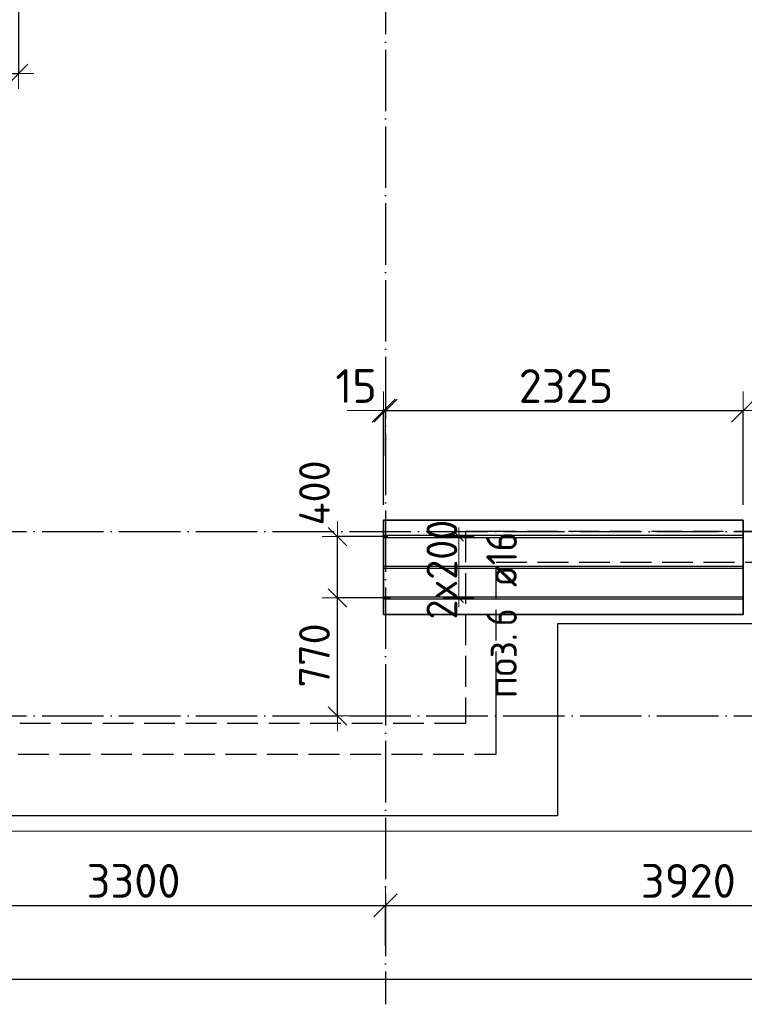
# Model space of a CAD drawing. Header units: millimetres. Extents: x 13527 to 139154, y -122592 to 61893.
# Tile 63 of 130: x 100560 to 105275, y -31878 to -25467. Entities that reach past the tile are written whole.
import ezdxf

# ---------------------------------------------------------------- set-up
doc = ezdxf.new("R2010")
doc.units = ezdxf.units.MM
doc.header["$PDMODE"] = 65
for name, pattern in [('______11', [500, 400, -50, 0, -50]), ('______2', [270, 200, -70]), ('______5', [1100, 800, -100, 100, -100])]:
    doc.linetypes.add(name, pattern=pattern)
for name, color, linetype, lineweight in [('Standard', 7, 'Continuous', 25), ('Размерная линия_ общее', 7, 'Continuous', 13), ('Размерная линия_ общее_1', 7, 'Continuous', 13), ('Стена_ общее', 7, 'Continuous', 35), ('Фундамент_ общее', 7, 'Continuous', 35)]:
    doc.layers.add(name, color=color, linetype=linetype, lineweight=lineweight)
doc.layers.add('Арм.стержн. Доп. Арм. ниж.зоны Х', color=7, linetype='Continuous', lineweight=35, true_color=0xff1cff)
doc.layers.add('Осевая линия_ общее', color=7, linetype='______5', lineweight=13, true_color=0xa0a0a0)
doc.styles.add('ISOCPEUR', font='isocpeur.ttf')
doc.dimstyles.new('DIMSTYLE_16', dxfattribs={"dimtxt": 220, "dimasz": 250, "dimexe": 0, "dimexo": 0, "dimgap": 110, "dimtad": 2, "dimdec": 0, "dimrnd": 1, "dimzin": 12, "dimdsep": 46, "dimtxsty": 'ISOCPEUR', "dimblk1": 'ALL_ML_STRICH', "dimblk2": 'ALL_ML_STRICH', "dimsah": 1, "dimcen": 0, "dimclrd": 7, "dimclre": 256, "dimclrt": 7, "dimadec": 0, "dimazin": 0, "dimtfac": 1, "dimtdec": 0, "dimtix": 1, "dimtmove": 2, "dimatfit": 3, "dimfxl": 0, "dimtzin": 0, "dimlwd": 0, "dimlwe": -3, "dimarcsym": 0})
doc.dimstyles.new('DIMSTYLE_3', dxfattribs={"dimtxt": 220, "dimasz": 250, "dimexe": 0, "dimexo": 0, "dimgap": 110, "dimtad": 2, "dimdec": 0, "dimrnd": 5, "dimzin": 12, "dimdsep": 46, "dimtxsty": 'ISOCPEUR', "dimblk1": 'ALL_ML_STRICH', "dimblk2": 'ALL_ML_STRICH', "dimsah": 1, "dimcen": 0, "dimclrd": 7, "dimclre": 256, "dimclrt": 7, "dimadec": 0, "dimazin": 0, "dimtfac": 1, "dimtdec": 0, "dimtix": 1, "dimtmove": 2, "dimatfit": 3, "dimfxl": 0, "dimtvp": 1.2, "dimtzin": 0, "dimlwd": 0, "dimlwe": -3, "dimarcsym": 0})
doc.dimstyles.new('DIMSTYLE_5', dxfattribs={"dimtxt": 220, "dimasz": 250, "dimexe": 0, "dimexo": 0, "dimgap": 110, "dimtad": 2, "dimdec": 0, "dimrnd": 5, "dimzin": 12, "dimdsep": 46, "dimtxsty": 'ISOCPEUR', "dimblk1": 'ALL_ML_STRICH', "dimblk2": 'ALL_ML_STRICH', "dimsah": 1, "dimcen": 0, "dimclrd": 7, "dimclre": 256, "dimclrt": 7, "dimadec": 0, "dimazin": 0, "dimtfac": 1, "dimtdec": 0, "dimtix": 1, "dimtmove": 2, "dimatfit": 3, "dimfxl": 0, "dimtzin": 0, "dimlwd": 0, "dimlwe": -3, "dimarcsym": 0})
doc.dimstyles.new('DIMSTYLE_8', dxfattribs={"dimtxt": 200, "dimasz": 200, "dimexe": 0, "dimexo": 0, "dimgap": 100, "dimtad": 2, "dimdec": 0, "dimrnd": 5, "dimzin": 12, "dimdsep": 46, "dimtxsty": 'ISOCPEUR', "dimblk1": 'ALL_ML_STRICH', "dimblk2": 'ALL_ML_STRICH', "dimsah": 1, "dimcen": 0, "dimclrd": 7, "dimclre": 256, "dimclrt": 7, "dimadec": 0, "dimazin": 0, "dimtfac": 1, "dimtdec": 0, "dimtix": 1, "dimtmove": 2, "dimatfit": 3, "dimfxl": 0, "dimtvp": 1.2, "dimtzin": 0, "dimlwd": 0, "dimlwe": -3, "dimarcsym": 0})
doc.dimstyles.new('DIMSTYLE_9', dxfattribs={"dimtxt": 200, "dimasz": 200, "dimexe": 0, "dimexo": 0, "dimgap": 100, "dimtad": 2, "dimdec": 0, "dimrnd": 5, "dimzin": 12, "dimdsep": 46, "dimtxsty": 'ISOCPEUR', "dimblk1": 'ALL_ML_STRICH', "dimblk2": 'ALL_ML_STRICH', "dimsah": 1, "dimcen": 0, "dimclrd": 7, "dimclre": 256, "dimclrt": 7, "dimadec": 0, "dimazin": 0, "dimtfac": 1, "dimtdec": 0, "dimtix": 1, "dimtmove": 2, "dimatfit": 3, "dimfxl": 0, "dimtzin": 0, "dimlwd": 0, "dimlwe": -3, "dimarcsym": 0})

# ---------------------------------------------------------------- blocks, each defined once
blk = doc.blocks.new('СЛОЖНЫЙ_ОБЪЕКТ_2')
at = {"layer": 'Стена_ общее', "color": 9, "linetype": '______2', "lineweight": -3, "true_color": 0xc7c7c7, "transparency": 33554687}
for p, q in [((103460, -28800), (103460, -30050)), ((103660, -28800), (103460, -28800)), ((106760, -28800), (103660, -28800)), ((103660, -30050), (103660, -29000)), ((103660, -29000), (110060, -29000)), ((103460, -30050), (99740, -30050)), ((103660, -30250), (103660, -30050)), ((99740, -30250), (103660, -30250))]:
    blk.add_line(p, q, dxfattribs=at)
blk = doc.blocks.new('ALL_ML_STRICH')
at = {"color": 0, "linetype": 'ByBlock', "lineweight": -2}
for p, q in [((-0.3, -0.3), (0.3, 0.3)), ((0, -0.5), (0, 0.5)), ((-1, 0), (0.5, 0))]:
    blk.add_line(p, q, dxfattribs=at)
blk = doc.blocks.new('*D110')
at = {"layer": 'DEFPOINTS', "color": 7, "linetype": 'Continuous', "lineweight": 13, "transparency": 33554687}
for p in [(100552.7, -25237.2), (99640, -25816.3), (99640, -25817.5)]:
    blk.add_point(p, dxfattribs=at)
at = {"layer": 'Размерная линия_ общее_1', "color": 253, "linetype": 'Continuous', "lineweight": -2, "true_color": 0xa0a0a0, "transparency": 33554687}
for p, q in [((100552.7, -25257.2), (100552.7, -25817.5)), ((99640, -25817.5), (99640, -25817.5))]:
    blk.add_line(p, q, dxfattribs=at)
at = {"layer": 'Размерная линия_ общее_1', "color": 7, "linetype": 'Continuous', "lineweight": -2, "transparency": 33554687}
blk.add_line((99640, -25817.5), (100552.7, -25817.5), dxfattribs=at)
at = {"layer": 'Размерная линия_ общее_1', "color": 7, "linetype": 'Continuous', "lineweight": 13, "transparency": 33554687, "xscale": 200, "yscale": 200, "zscale": 200, "rotation": 180}
blk.add_blockref('ALL_ML_STRICH', (99640, -25817.5), dxfattribs=at)
at = {"layer": 'Размерная линия_ общее_1', "color": 7, "linetype": 'Continuous', "lineweight": 13, "transparency": 33554687, "xscale": 200, "yscale": 200, "zscale": 200}
blk.add_blockref('ALL_ML_STRICH', (100552.7, -25817.5), dxfattribs=at)
at = {"layer": 'Размерная линия_ общее_1', "color": 7, "linetype": 'Continuous', "lineweight": 13, "transparency": 33554687, "insert": (100126.3, -25667.5), "char_height": 200, "width": 600, "attachment_point": 5, "style": 'ISOCPEUR'}
blk.add_mtext('\\A1;{915}', dxfattribs=at)
blk = doc.blocks.new('*D182')
at = {"layer": 'DEFPOINTS', "color": 7, "linetype": 'Continuous', "lineweight": 13, "transparency": 33554687}
for p in [(102992, -29232.3), (102479, -30000), (102627.9, -30000)]:
    blk.add_point(p, dxfattribs=at)
at = {"layer": 'Размерная линия_ общее_1', "color": 253, "linetype": 'Continuous', "lineweight": -2, "true_color": 0xa0a0a0, "transparency": 33554687}
for p, q in [((102972, -29232.3), (102627.9, -29232.3)), ((102499, -30000), (102627.9, -30000))]:
    blk.add_line(p, q, dxfattribs=at)
at = {"layer": 'Размерная линия_ общее_1', "color": 7, "linetype": 'Continuous', "lineweight": -2, "transparency": 33554687}
blk.add_line((102627.9, -30000), (102627.9, -29232.3), dxfattribs=at)
at = {"layer": 'Размерная линия_ общее_1', "color": 7, "linetype": 'Continuous', "lineweight": 13, "transparency": 33554687, "xscale": 200, "yscale": 200, "zscale": 200}
for p, rotation in [((102627.9, -29232.3), 90), ((102627.9, -30000), 270)]:
    blk.add_blockref('ALL_ML_STRICH', p, dxfattribs=dict(at, rotation=rotation))
at = {"layer": 'Размерная линия_ общее_1', "color": 7, "linetype": 'Continuous', "lineweight": 13, "transparency": 33554687, "insert": (102477.9, -29606.1), "char_height": 200, "width": 600, "attachment_point": 5, "rotation": 90, "style": 'ISOCPEUR'}
blk.add_mtext('\\A1;{770}', dxfattribs=at)
blk = doc.blocks.new('*D183')
at = {"layer": 'DEFPOINTS', "color": 7, "linetype": 'Continuous', "lineweight": 13, "transparency": 33554687}
for p in [(102975.4, -28832.3), (102627.9, -29232.3), (102992, -29232.3)]:
    blk.add_point(p, dxfattribs=at)
at = {"layer": 'Размерная линия_ общее_1', "color": 253, "linetype": 'Continuous', "lineweight": -2, "true_color": 0xa0a0a0, "transparency": 33554687}
for p, q in [((102955.4, -28832.3), (102627.9, -28832.3)), ((102972, -29232.3), (102627.9, -29232.3))]:
    blk.add_line(p, q, dxfattribs=at)
at = {"layer": 'Размерная линия_ общее_1', "color": 7, "linetype": 'Continuous', "lineweight": -2, "transparency": 33554687}
blk.add_line((102627.9, -29232.3), (102627.9, -28832.3), dxfattribs=at)
at = {"layer": 'Размерная линия_ общее_1', "color": 7, "linetype": 'Continuous', "lineweight": 13, "transparency": 33554687, "xscale": 200, "yscale": 200, "zscale": 200}
for p, rotation in [((102627.9, -28832.3), 90), ((102627.9, -29232.3), 270)]:
    blk.add_blockref('ALL_ML_STRICH', p, dxfattribs=dict(at, rotation=rotation))
at = {"layer": 'Размерная линия_ общее_1', "color": 7, "linetype": 'Continuous', "lineweight": 13, "transparency": 33554687, "insert": (102478, -28548.3), "char_height": 200, "width": 600, "attachment_point": 5, "rotation": 90, "style": 'ISOCPEUR'}
blk.add_mtext('\\A1;{400}', dxfattribs=at)
blk = doc.blocks.new('*D425')
at = {"layer": 'DEFPOINTS', "color": 7, "linetype": 'Continuous', "lineweight": 13, "transparency": 33554687}
for p in [(102927.3, -28012.2), (102940, -28205.7), (102927.3, -28725.3)]:
    blk.add_point(p, dxfattribs=at)
at = {"layer": 'Размерная линия_ общее', "color": 253, "linetype": 'Continuous', "lineweight": -2, "true_color": 0xa0a0a0, "transparency": 33554687}
for p, q in [((102927.3, -28625.3), (102927.3, -28012.2)), ((102940, -28305.7), (102940, -28012.2))]:
    blk.add_line(p, q, dxfattribs=at)
at = {"layer": 'Размерная линия_ общее', "color": 7, "linetype": 'Continuous', "lineweight": -2, "transparency": 33554687}
blk.add_line((102927.3, -28012.2), (102940, -28012.2), dxfattribs=at)
at = {"layer": 'Размерная линия_ общее', "color": 7, "linetype": 'Continuous', "lineweight": 13, "transparency": 33554687, "xscale": 250, "yscale": 250, "zscale": 250}
blk.add_blockref('ALL_ML_STRICH', (102940, -28012.2), dxfattribs=at)
at = {"layer": 'Размерная линия_ общее', "color": 7, "linetype": 'Continuous', "lineweight": 13, "transparency": 33554687, "xscale": 250, "yscale": 250, "zscale": 250, "rotation": 180}
blk.add_blockref('ALL_ML_STRICH', (102927.3, -28012.2), dxfattribs=at)
at = {"layer": 'Размерная линия_ общее', "color": 7, "linetype": 'Continuous', "lineweight": 13, "transparency": 33554687, "insert": (102748.9, -27851.9), "char_height": 220, "width": 440, "attachment_point": 5, "style": 'ISOCPEUR'}
blk.add_mtext('\\A1;{15}', dxfattribs=at)
blk = doc.blocks.new('*D426')
at = {"layer": 'DEFPOINTS', "color": 7, "linetype": 'Continuous', "lineweight": 13, "transparency": 33554687}
for p in [(102940, -28012.2), (102940, -28205.7), (105267.3, -28725.3)]:
    blk.add_point(p, dxfattribs=at)
at = {"layer": 'Размерная линия_ общее', "color": 253, "linetype": 'Continuous', "lineweight": -2, "true_color": 0xa0a0a0, "transparency": 33554687}
for p, q in [((102940, -28305.7), (102940, -28012.2)), ((105267.3, -28625.3), (105267.3, -28012.2))]:
    blk.add_line(p, q, dxfattribs=at)
at = {"layer": 'Размерная линия_ общее', "color": 7, "linetype": 'Continuous', "lineweight": -2, "transparency": 33554687}
blk.add_line((102940, -28012.2), (105267.3, -28012.2), dxfattribs=at)
at = {"layer": 'Размерная линия_ общее', "color": 7, "linetype": 'Continuous', "lineweight": 13, "transparency": 33554687, "xscale": 250, "yscale": 250, "zscale": 250, "rotation": 180}
blk.add_blockref('ALL_ML_STRICH', (102940, -28012.2), dxfattribs=at)
at = {"layer": 'Размерная линия_ общее', "color": 7, "linetype": 'Continuous', "lineweight": 13, "transparency": 33554687, "xscale": 250, "yscale": 250, "zscale": 250}
blk.add_blockref('ALL_ML_STRICH', (105267.3, -28012.2), dxfattribs=at)
at = {"layer": 'Размерная линия_ общее', "color": 7, "linetype": 'Continuous', "lineweight": 13, "transparency": 33554687, "insert": (104114.7, -27852.2), "char_height": 220, "width": 880, "attachment_point": 5, "style": 'ISOCPEUR'}
blk.add_mtext('\\A1;{2325}', dxfattribs=at)
blk = doc.blocks.new('*D577')
at = {"layer": 'DEFPOINTS', "color": 7, "linetype": 'Continuous', "lineweight": 13, "transparency": 33554687}
for p in [(75300, -31714), (75300, -31773.9), (117380, -31877.9)]:
    blk.add_point(p, dxfattribs=at)
at = {"layer": 'Размерная линия_ общее', "color": 253, "linetype": 'Continuous', "lineweight": -2, "true_color": 0xa0a0a0, "transparency": 33554687}
for p, q in [((75300, -31714), (75300, -31714)), ((117380, -31777.9), (117380, -31714))]:
    blk.add_line(p, q, dxfattribs=at)
at = {"layer": 'Размерная линия_ общее', "color": 7, "linetype": 'Continuous', "lineweight": -2, "transparency": 33554687}
blk.add_line((75300, -31714), (117380, -31714), dxfattribs=at)
at = {"layer": 'Размерная линия_ общее', "color": 7, "linetype": 'Continuous', "lineweight": 13, "transparency": 33554687, "xscale": 250, "yscale": 250, "zscale": 250, "rotation": 180}
blk.add_blockref('ALL_ML_STRICH', (75300, -31714), dxfattribs=at)
at = {"layer": 'Размерная линия_ общее', "color": 7, "linetype": 'Continuous', "lineweight": 13, "transparency": 33554687, "xscale": 250, "yscale": 250, "zscale": 250}
blk.add_blockref('ALL_ML_STRICH', (117380, -31714), dxfattribs=at)
at = {"layer": 'Размерная линия_ общее', "color": 7, "linetype": 'Continuous', "lineweight": 13, "transparency": 33554687, "insert": (96340, -31554), "char_height": 220, "width": 1100, "attachment_point": 5, "style": 'ISOCPEUR'}
blk.add_mtext('\\A1;{42080}', dxfattribs=at)
blk = doc.blocks.new('*D585')
at = {"layer": 'DEFPOINTS', "color": 7, "linetype": 'Continuous', "lineweight": 13, "transparency": 33554687}
for p in [(99640, -31234.3), (99640, -31517.9), (102940, -31517.9)]:
    blk.add_point(p, dxfattribs=at)
at = {"layer": 'Размерная линия_ общее', "color": 253, "linetype": 'Continuous', "lineweight": -2, "true_color": 0xa0a0a0, "transparency": 33554687}
for p, q in [((99640, -31497.9), (99640, -31234.3)), ((102940, -31497.9), (102940, -31234.3))]:
    blk.add_line(p, q, dxfattribs=at)
at = {"layer": 'Размерная линия_ общее', "color": 7, "linetype": 'Continuous', "lineweight": -2, "transparency": 33554687}
blk.add_line((99640, -31234.3), (102940, -31234.3), dxfattribs=at)
at = {"layer": 'Размерная линия_ общее', "color": 7, "linetype": 'Continuous', "lineweight": 13, "transparency": 33554687, "xscale": 250, "yscale": 250, "zscale": 250, "rotation": 180}
blk.add_blockref('ALL_ML_STRICH', (99640, -31234.3), dxfattribs=at)
at = {"layer": 'Размерная линия_ общее', "color": 7, "linetype": 'Continuous', "lineweight": 13, "transparency": 33554687, "xscale": 250, "yscale": 250, "zscale": 250}
blk.add_blockref('ALL_ML_STRICH', (102940, -31234.3), dxfattribs=at)
at = {"layer": 'Размерная линия_ общее', "color": 7, "linetype": 'Continuous', "lineweight": 13, "transparency": 33554687, "insert": (101301, -31074.3), "char_height": 220, "width": 880, "attachment_point": 5, "style": 'ISOCPEUR'}
blk.add_mtext('\\A1;{3300}', dxfattribs=at)
blk = doc.blocks.new('*D586')
at = {"layer": 'DEFPOINTS', "color": 7, "linetype": 'Continuous', "lineweight": 13, "transparency": 33554687}
for p in [(102940, -31234.3), (102940, -31517.9), (106860, -31517.9)]:
    blk.add_point(p, dxfattribs=at)
at = {"layer": 'Размерная линия_ общее', "color": 253, "linetype": 'Continuous', "lineweight": -2, "true_color": 0xa0a0a0, "transparency": 33554687}
for p, q in [((102940, -31497.9), (102940, -31234.3)), ((106860, -31497.9), (106860, -31234.3))]:
    blk.add_line(p, q, dxfattribs=at)
at = {"layer": 'Размерная линия_ общее', "color": 7, "linetype": 'Continuous', "lineweight": -2, "transparency": 33554687}
blk.add_line((102940, -31234.3), (106860, -31234.3), dxfattribs=at)
at = {"layer": 'Размерная линия_ общее', "color": 7, "linetype": 'Continuous', "lineweight": 13, "transparency": 33554687, "xscale": 250, "yscale": 250, "zscale": 250, "rotation": 180}
blk.add_blockref('ALL_ML_STRICH', (102940, -31234.3), dxfattribs=at)
at = {"layer": 'Размерная линия_ общее', "color": 7, "linetype": 'Continuous', "lineweight": 13, "transparency": 33554687, "xscale": 250, "yscale": 250, "zscale": 250}
blk.add_blockref('ALL_ML_STRICH', (106860, -31234.3), dxfattribs=at)
at = {"layer": 'Размерная линия_ общее', "color": 7, "linetype": 'Continuous', "lineweight": 13, "transparency": 33554687, "insert": (104911, -31074.3), "char_height": 220, "width": 880, "attachment_point": 5, "style": 'ISOCPEUR'}
blk.add_mtext('\\A1;{3920}', dxfattribs=at)

msp = doc.modelspace()

# ---------------------------------------------------------------- linework, layer by layer
at = {"layer": 'Standard', "color": 7, "linetype": 'Continuous', "lineweight": 13, "transparency": 33554687}
msp.add_lwpolyline([(75100, -30750), (117980, -30750), (117980, -13560), (75100, -13560), (75100, -30750)], dxfattribs=at)
at = {"layer": 'Арм.стержн. Доп. Арм. ниж.зоны Х', "color": 7, "linetype": 'Continuous', "lineweight": 13, "transparency": 33554687}
for p, q in [((103416.9, -28832.3), (103416.9, -28772.3)), ((103416.9, -29232.3), (103416.9, -28832.3)), ((103416.9, -29232.3), (103416.9, -29292.3))]:
    msp.add_line(p, q, dxfattribs=at)
at = {"layer": 'Арм.стержн. Доп. Арм. ниж.зоны Х', "color": 253, "linetype": 'Continuous', "lineweight": -3, "true_color": 0xa0a0a0, "transparency": 33554687}
for p, q in [((103416.9, -28832.3), (103316.9, -28832.3)), ((103416.9, -28832.3), (103516.9, -28832.3)), ((103416.9, -29232.3), (103316.9, -29232.3)), ((103416.9, -29232.3), (103516.9, -29232.3))]:
    msp.add_line(p, q, dxfattribs=at)
at = {"layer": 'Арм.стержн. Доп. Арм. ниж.зоны Х', "color": 7, "linetype": 'Continuous', "lineweight": 25, "transparency": 33554687}
for p, q in [((103446.9, -28862.3), (103386.9, -28802.3)), ((103446.9, -29262.3), (103386.9, -29202.3))]:
    msp.add_line(p, q, dxfattribs=at)
at = {"layer": 'Арм.стержн. Доп. Арм. ниж.зоны Х', "color": 52, "linetype": 'Continuous', "lineweight": 35, "transparency": 33554687}
msp.add_lwpolyline([(105267.3, -28725.3), (102927.3, -28725.3), (102927.3, -29339.3), (105267.3, -29339.3), (105267.3, -28725.3)], dxfattribs=at)
at = {"layer": 'Арм.стержн. Доп. Арм. ниж.зоны Х', "color": 7, "linetype": 'Continuous', "lineweight": 25, "transparency": 33554687}
for points in [[(102927.3, -28824.3), (105267.3, -28824.3), (105267.3, -28840.3), (102927.3, -28840.3), (102927.3, -28824.3)], [(102927.3, -29024.3), (105267.3, -29024.3), (105267.3, -29040.3), (102927.3, -29040.3), (102927.3, -29024.3)], [(102927.3, -29224.3), (105267.3, -29224.3), (105267.3, -29240.3), (102927.3, -29240.3), (102927.3, -29224.3)]]:
    msp.add_lwpolyline(points, dxfattribs=at)
at = {"layer": 'Осевая линия_ общее', "color": 253, "linetype": '______11', "lineweight": -3, "true_color": 0xa0a0a0, "transparency": 33554687}
for p, q in [((102940, -13660), (102940, -31877.9)), ((75200, -28800), (119325.4, -28800)), ((75200, -30000), (119325.4, -30000))]:
    msp.add_line(p, q, dxfattribs=at)
at = {"layer": 'Фундамент_ общее', "color": 7, "lineweight": 25, "transparency": 33554687}
for p, q in [((104060, -29400), (104060, -30650)), ((109660, -29400), (104060, -29400)), ((104060, -30650), (99140, -30650))]:
    msp.add_line(p, q, dxfattribs=at)
at = {"layer": 'Фундамент_ общее', "color": 7, "linetype": 'Continuous', "lineweight": 25, "transparency": 33554687}
for p, q in [((104060, -29400), (104060, -30650)), ((109660, -29400), (104060, -29400)), ((104060, -30650), (99140, -30650))]:
    msp.add_line(p, q, dxfattribs=at)

# ---------------------------------------------------------------- block references
at = {"layer": 'Стена_ общее', "color": 9, "linetype": '______2', "lineweight": -3, "true_color": 0xc7c7c7, "transparency": 33554687}
msp.add_blockref('СЛОЖНЫЙ_ОБЪЕКТ_2', (0, 0), dxfattribs=at)

# ---------------------------------------------------------------- texts
at = {"layer": 'Арм.стержн. Доп. Арм. ниж.зоны Х', "color": 7, "linetype": 'Continuous', "lineweight": 13, "transparency": 33554687, "insert": (103406.9, -29372.3), "char_height": 200, "width": 793.963, "attachment_point": 7, "rotation": 90, "style": 'ISOCPEUR'}
msp.add_mtext('\\W0.95;2x200', dxfattribs=at)
at = {"layer": 'Арм.стержн. Доп. Арм. ниж.зоны Х', "color": 7, "linetype": 'Continuous', "lineweight": 25, "transparency": 33554687, "char_height": 200, "attachment_point": 7, "rotation": 90, "style": 'ISOCPEUR'}
for s, insert, width in [('\\W0.89; ø16 ', (103795.3, -29274.3), 749.105), ('\\W0.78;6', (103795.3, -29414.3), 217.605), ('\\W0.92;поз.', (103795.3, -29884.3), 561.646)]:
    msp.add_mtext(s, dxfattribs=dict(at, insert=insert, width=width))

# ---------------------------------------------------------------- dimensions: what is measured, and where the dimension line sits
at = {"layer": 'Размерная линия_ общее', "color": 7, "linetype": 'Continuous', "lineweight": 13, "transparency": 33554687}
for base, p1, p2, dimstyle, picture, middle in [((102940, -28012.2), (102927.3, -28625.3), (102940, -28305.7), 'DIMSTYLE_3', '*D425', (102748.9, -27851.9)), ((105267.3, -28012.2), (102940, -28305.7), (105267.3, -28625.3), 'DIMSTYLE_5', '*D426', (104114.7, -27852.2)), ((102940, -31234.3), (99640, -31497.9), (102940, -31497.9), 'DIMSTYLE_5', '*D585', (101301, -31074.3)), ((106860, -31234.3), (102940, -31497.9), (106860, -31497.9), 'DIMSTYLE_5', '*D586', (104911, -31074.3)), ((117380, -31714), (75300, -31714), (117380, -31777.9), 'DIMSTYLE_16', '*D577', (96340, -31554))]:
    dim = msp.add_linear_dim(base=base, p1=p1, p2=p2, dimstyle=dimstyle, override={"dimpost": '<>', "dimclrd": 7, "dimclre": 253, "dimclrt": 7, "dimlwd": 0, "dimlwe": 65533}, dxfattribs=at)
    dim.commit()
    dim.dimension.update_dxf_attribs({"geometry": picture, "text_midpoint": middle, "dimtype": 160})
at = {"layer": 'Размерная линия_ общее_1', "color": 7, "linetype": 'Continuous', "lineweight": 13, "transparency": 33554687}
dim = msp.add_linear_dim(base=(100552.7, -25817.5), p1=(99640, -25817.5), p2=(100552.7, -25257.2), dimstyle='DIMSTYLE_9', override={"dimpost": '<>', "dimclrd": 7, "dimclre": 253, "dimclrt": 7, "dimlwd": 0, "dimlwe": 65533}, dxfattribs=at)
dim.commit()
dim.dimension.update_dxf_attribs({"geometry": '*D110', "text_midpoint": (100126.3, -25667.5), "dimtype": 160})
for base, p1, p2, dimstyle, picture, middle in [((102627.9, -28832.3), (102972, -29232.3), (102955.4, -28832.3), 'DIMSTYLE_8', '*D183', (102478, -28548.3)), ((102627.9, -29232.3), (102499, -30000), (102972, -29232.3), 'DIMSTYLE_9', '*D182', (102477.9, -29606.1))]:
    dim = msp.add_linear_dim(base=base, p1=p1, p2=p2, angle=90, dimstyle=dimstyle, override={"dimpost": '<>', "dimclrd": 7, "dimclre": 253, "dimclrt": 7, "dimlwd": 0, "dimlwe": 65533}, dxfattribs=at)
    dim.commit()
    dim.dimension.update_dxf_attribs({"geometry": picture, "text_midpoint": middle, "dimtype": 160})

doc.saveas('drawing.dxf')
